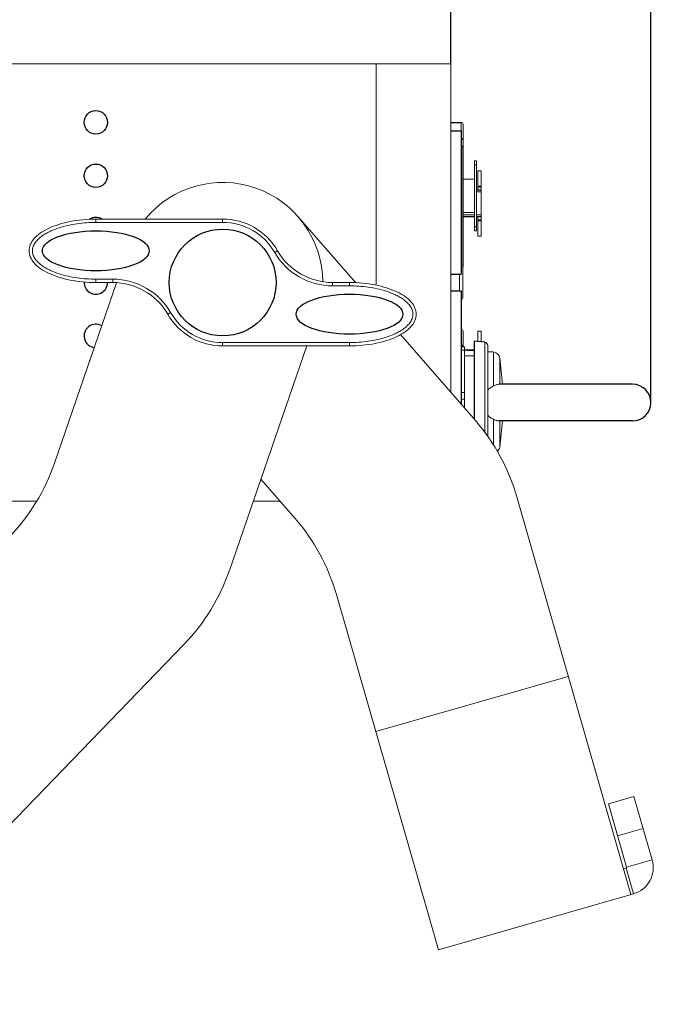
# Model space of a CAD drawing. Header units: millimetres. Extents: x 18546 to 26367, y -13731 to -7651.
# Tile 25 of 40: x 25366 to 25461, y -7884 to -7736. Entities that reach past the tile are written whole.
import ezdxf

# ---------------------------------------------------------------- set-up
doc = ezdxf.new("R2010")
doc.units = ezdxf.units.MM
doc.header["$LTSCALE"] = 50
doc.header["$PDMODE"] = 2
doc.layers.get('0').update_dxf_attribs({"lineweight": 18})
doc.layers.add('02___PRT_ALL_AXES', color=7, linetype='Continuous')
doc.styles.get("Standard").update_dxf_attribs({"font": 'txt', "bigfont": 'gbcbig.shx'})
doc.dimstyles.new('DIMSTYLE_1', dxfattribs={"dimtxt": 3.5, "dimasz": 3.5, "dimexe": 0.18, "dimexo": 0.0625, "dimgap": 0.09, "dimtad": 1, "dimdsep": 46, "dimtxsty": 'Standard', "dimblk": '_FILLED', "dimblk1": '_FILLED', "dimblk2": '_FILLED', "dimcen": 0.09, "dimadec": 0, "dimazin": 0, "dimtp": 0.01, "dimtm": 0.01, "dimtfac": 1, "dimtofl": 0, "dimtmove": 0, "dimatfit": 3, "dimldrblk": '_FILLED', "dimfxl": 1, "dimtolj": 1, "dimarcsym": 0})

# ---------------------------------------------------------------- blocks, each defined once
blk = doc.blocks.new('_FILLED')
at = {"color": 0, "linetype": 'ByBlock'}
blk.add_solid([(0, 0), (-1, 0.214), (-1, -0.214)], dxfattribs=at)
blk = doc.blocks.new('*D41')
at = {"color": 0, "linetype": 'Continuous', "lineweight": -2, "ltscale": 0.6, "transparency": 16777216}
for p, q in [((25253.73, -7738.36), (25253.73, -7701.21)), ((25430.23, -7742.66), (25430.23, -7701.21)), ((25263.73, -7701.39), (25420.23, -7701.39))]:
    blk.add_line(p, q, dxfattribs=at)
at = {"layer": 'Defpoints', "color": 0, "linetype": 'Continuous', "ltscale": 0.6, "transparency": 16777216}
for p in [(25430.23, -7701.39), (25253.73, -7738.42), (25430.23, -7742.72)]:
    blk.add_point(p, dxfattribs=at)
at = {"color": 0, "linetype": 'Continuous', "lineweight": -2, "ltscale": 0.6, "transparency": 16777216, "xscale": 10, "yscale": 10, "zscale": 10, "rotation": 180}
blk.add_blockref('_FILLED', (25253.73, -7701.39), dxfattribs=at)
at = {"color": 0, "linetype": 'Continuous', "lineweight": -2, "ltscale": 0.6, "transparency": 16777216, "xscale": 10, "yscale": 10, "zscale": 10}
blk.add_blockref('_FILLED', (25430.23, -7701.39), dxfattribs=at)
at = {"color": 0, "linetype": 'Continuous', "ltscale": 0.6, "transparency": 16777216, "insert": (25341.98, -7694.8), "char_height": 13, "attachment_point": 5}
blk.add_mtext('\\A1;{\\fSimSun|b0|i0|c134|p2;176.5mm}', dxfattribs=at)
blk = doc.blocks.new('*D42')
at = {"color": 0, "linetype": 'Continuous', "lineweight": -2, "ltscale": 0.6, "transparency": 16777216}
for p, q in [((25253.73, -7738.04), (25253.73, -7672.96)), ((25450.18, -7673.14), (25263.73, -7673.14)), ((25460.18, -7793.41), (25460.18, -7672.96))]:
    blk.add_line(p, q, dxfattribs=at)
at = {"layer": 'Defpoints', "color": 0, "linetype": 'Continuous', "ltscale": 0.6, "transparency": 16777216}
for p in [(25253.73, -7673.14), (25253.73, -7738.11), (25460.18, -7793.47)]:
    blk.add_point(p, dxfattribs=at)
at = {"color": 0, "linetype": 'Continuous', "lineweight": -2, "ltscale": 0.6, "transparency": 16777216, "xscale": 10, "yscale": 10, "zscale": 10, "rotation": 180}
blk.add_blockref('_FILLED', (25253.73, -7673.14), dxfattribs=at)
at = {"color": 0, "linetype": 'Continuous', "lineweight": -2, "ltscale": 0.6, "transparency": 16777216, "xscale": 10, "yscale": 10, "zscale": 10}
blk.add_blockref('_FILLED', (25460.18, -7673.14), dxfattribs=at)
at = {"color": 0, "linetype": 'Continuous', "ltscale": 0.6, "transparency": 16777216, "insert": (25356.96, -7666.55), "char_height": 13, "attachment_point": 5}
blk.add_mtext('\\A1;{\\fSimSun|b0|i0|c134|p2;206.5mm}', dxfattribs=at)
blk = doc.blocks.new('*D45')
at = {"color": 0, "linetype": 'Continuous', "lineweight": -2, "ltscale": 0.6, "transparency": 16777216}
for p, q in [((25312.23, -7742.57), (25312.23, -7730.77)), ((25420.23, -7730.95), (25322.23, -7730.95)), ((25430.23, -7742.59), (25430.23, -7730.77))]:
    blk.add_line(p, q, dxfattribs=at)
at = {"layer": 'Defpoints', "color": 0, "linetype": 'Continuous', "ltscale": 0.6, "transparency": 16777216}
for p in [(25312.23, -7730.95), (25312.23, -7742.63), (25430.23, -7742.66)]:
    blk.add_point(p, dxfattribs=at)
at = {"color": 0, "linetype": 'Continuous', "lineweight": -2, "ltscale": 0.6, "transparency": 16777216, "xscale": 10, "yscale": 10, "zscale": 10, "rotation": 180}
blk.add_blockref('_FILLED', (25312.23, -7730.95), dxfattribs=at)
at = {"color": 0, "linetype": 'Continuous', "lineweight": -2, "ltscale": 0.6, "transparency": 16777216, "xscale": 10, "yscale": 10, "zscale": 10}
blk.add_blockref('_FILLED', (25430.23, -7730.95), dxfattribs=at)
at = {"color": 0, "linetype": 'Continuous', "ltscale": 0.6, "transparency": 16777216, "insert": (25371.23, -7724.36), "char_height": 13, "attachment_point": 5}
blk.add_mtext('\\A1;{\\fSimSun|b0|i0|c134|p2;118mm}', dxfattribs=at)

msp = doc.modelspace()

# ---------------------------------------------------------------- linework, layer by layer
at = {"color": 7, "linetype": 'Continuous'}
for p, q in [((25351.23, -7742.72), (25430.23, -7742.72)), ((25419.03, -7742.72), (25419.03, -7775.87)), ((25430.23, -7742.72), (25430.23, -7791.95)), ((25430.23, -7752.72), (25431.73, -7752.72)), ((25431.73, -7752.72), (25431.73, -7751.47)), ((25432.03, -7773.17), (25432.03, -7751.77)), ((25431.98, -7755.27), (25431.98, -7777.67)), ((25433.73, -7767.72), (25433.73, -7757.22)), ((25433.73, -7757.22), (25434.03, -7757.22)), ((25434.03, -7757.22), (25434.03, -7767.72)), ((25431.98, -7758.29), (25432.03, -7758.29)), ((25432.03, -7758.4), (25431.98, -7758.4)), ((25431.98, -7758.64), (25432.03, -7758.64)), ((25433.73, -7757.82), (25434.03, -7757.82)), ((25434.23, -7758.75), (25434.23, -7761.58)), ((25434.23, -7758.75), (25434.73, -7758.75)), ((25434.73, -7758.75), (25434.73, -7768.53)), ((25431.98, -7759.97), (25433.73, -7759.97)), ((25434.03, -7761.58), (25434.73, -7761.58)), ((25434.03, -7761.64), (25434.73, -7761.64)), ((25434.73, -7761.01), (25434.23, -7761.01)), ((25434.73, -7761.18), (25434.23, -7761.18)), ((25434.03, -7761.87), (25434.73, -7761.87)), ((25396.03, -7765.97), (25377.03, -7765.97)), ((25377.03, -7766.47), (25377.03, -7765.97)), ((25396.03, -7766.47), (25396.03, -7765.97)), ((25415.92, -7775.49), (25407.35, -7765.63)), ((25431.98, -7764.97), (25433.73, -7764.97)), ((25432.03, -7765.33), (25433.73, -7765.33)), ((25432.03, -7765.57), (25433.73, -7765.57)), ((25432.03, -7765.63), (25433.73, -7765.63)), ((25434.03, -7765.33), (25434.73, -7765.33)), ((25434.03, -7765.57), (25434.73, -7765.57)), ((25434.03, -7765.63), (25434.73, -7765.63)), ((25434.23, -7765.63), (25434.23, -7768.53)), ((25434.73, -7766.06), (25434.23, -7766.06)), ((25396.03, -7766.47), (25377.03, -7766.47)), ((25434.03, -7767.12), (25433.73, -7767.12)), ((25434.73, -7766.23), (25434.23, -7766.23)), ((25434.03, -7767.72), (25433.73, -7767.72)), ((25434.23, -7768.53), (25434.73, -7768.53)), ((25403.83, -7770.97), (25404.26, -7770.72)), ((25377.03, -7774.97), (25379.58, -7774.97)), ((25377.03, -7774.97), (25377.03, -7775.47)), ((25379.58, -7774.97), (25379.58, -7775.47)), ((25430.23, -7774.22), (25431.73, -7774.22)), ((25431.48, -7774.22), (25431.48, -7776.72)), ((25380.15, -7775.52), (25370.84, -7802.54)), ((25377.03, -7775.47), (25379.58, -7775.47)), ((25412.49, -7775.97), (25412.49, -7775.47)), ((25415.03, -7775.47), (25412.49, -7775.47)), ((25415.03, -7775.97), (25412.49, -7775.97)), ((25415.03, -7775.97), (25415.03, -7775.47)), ((25430.23, -7776.72), (25431.73, -7776.72)), ((25388.24, -7779.97), (25387.8, -7780.22)), ((25433.89, -7796.16), (25422.69, -7783.27)), ((25432.03, -7782.77), (25432.03, -7785.11)), ((25434.23, -7782.75), (25434.23, -7784.32)), ((25434.23, -7782.75), (25434.73, -7782.75)), ((25434.73, -7782.75), (25434.73, -7784.37)), ((25396.03, -7784.47), (25396.03, -7784.97)), ((25396.03, -7784.47), (25415.03, -7784.47)), ((25396.03, -7784.97), (25415.03, -7784.97)), ((25397.05, -7818.6), (25408.62, -7784.97)), ((25415.03, -7784.47), (25415.03, -7784.97)), ((25431.73, -7785.11), (25432.23, -7785.11)), ((25432.23, -7794.25), (25432.23, -7785.11)), ((25435.28, -7784.42), (25435.28, -7797.91)), ((25435.73, -7784.92), (25435.73, -7798.53)), ((25431.73, -7785.61), (25432.23, -7785.61)), ((25432.23, -7785.58), (25433.73, -7785.58)), ((25433.73, -7785.71), (25432.23, -7785.61)), ((25433.73, -7786.47), (25432.23, -7786.47)), ((25432.67, -7785.64), (25433.73, -7785.64)), ((25436.6, -7785.91), (25435.73, -7785.85)), ((25436.6, -7790.97), (25436.6, -7785.91)), ((25437.53, -7790.72), (25437.53, -7786.8)), ((25437.94, -7790.72), (25437.53, -7786.8)), ((25431.73, -7791.97), (25432.23, -7791.97)), ((25431.73, -7792.97), (25432.23, -7792.97)), ((25436.6, -7799.84), (25436.6, -7795.97)), ((25437.94, -7796.22), (25437.53, -7800.14)), ((25437.53, -7800.14), (25437.53, -7796.22)), ((25401.76, -7804.92), (25406.89, -7810.82)), ((25351.23, -7808.22), (25368.17, -7808.22)), ((25404.63, -7808.22), (25400.62, -7808.22)), ((25440.09, -7807.57), (25457.18, -7867.17)), ((25413.08, -7822.23), (25428.34, -7875.44)), ((25338.16, -7883.62), (25390.26, -7829.67)), ((25418.97, -7842.75), (25447.8, -7834.49)), ((25453.8, -7853.57), (25457.64, -7852.47)), ((25457.64, -7852.47), (25460.37, -7861.99)), ((25455.18, -7858.38), (25459.02, -7857.28)), ((25460.37, -7861.99), (25456.53, -7863.09)), ((25457.56, -7867.06), (25456.46, -7863.21)), ((25428.34, -7875.44), (25457.56, -7867.06))]:
    msp.add_line(p, q, dxfattribs=at)
at = {"color": 3, "linetype": 'Continuous'}
for p, q in [((25453.8, -7853.57), (25456.53, -7863.09)), ((25456.07, -7863.32), (25456.46, -7863.21))]:
    msp.add_line(p, q, dxfattribs=at)
at = {"color": 7, "linetype": 'Continuous'}
for centre, radius, start, end in [((25431.73, -7751.77), 0.3, 0, 90), ((25431.48, -7755.27), 0.5, 360, 59.6683), ((25431.48, -7755.09), 0.553, 347.8101, 0.0167), ((25396.03, -7775.47), 15, 0.4863, 140.6516), ((25396.03, -7775.47), 9.5, 30, 90), ((25396.03, -7775.47), 9, 30, 90), ((25412.49, -7765.97), 10, 210, 270), ((25412.49, -7765.97), 9.5, 210, 270), ((25431.73, -7773.17), 0.3, 327.0815, 0), ((25379.58, -7784.97), 10, 30, 90), ((25379.58, -7784.97), 9.5, 30, 90), ((25431.48, -7777.67), 0.5, 300.3317, 0), ((25396.03, -7775.47), 9.5, 210, 270), ((25396.03, -7775.47), 9, 210, 270), ((25431.73, -7782.77), 0.3, 0, 90), ((25435.23, -7784.92), 0.5, 360, 84.2894), ((25436.53, -7786.91), 1, 6.0316, 86.0316), ((25411.25, -7815.84), 30, 16, 41), ((25436.53, -7800.03), 1, 310.633, 353.9684), ((25342.48, -7792.78), 30, 316, 341), ((25384.24, -7830.5), 30, 16, 41), ((25368.68, -7808.83), 30, 316, 341), ((25456.43, -7863.12), 4.1, 286, 16)]:
    msp.add_arc(centre, radius, start, end, dxfattribs=at)
at = {"color": 3, "linetype": 'Continuous'}
msp.add_arc((25456.43, -7863.12), 0.1, 286, 16, dxfattribs=at)
at = {"color": 7, "linetype": 'Continuous'}
for points, knots in [([(25432.03, -7754.23), (25432.03, -7754.18), (25432.02, -7754.09), (25431.96, -7753.97), (25431.87, -7753.87), (25431.78, -7753.84), (25431.73, -7753.84)], [0, 0, 0, 0, 0.25068, 0.501141, 0.75107, 1, 1, 1, 1]), ([(25377.03, -7766.47), (25376.57, -7766.47), (25375.64, -7766.5), (25374.25, -7766.65), (25372.87, -7766.89), (25371.52, -7767.26), (25370.44, -7767.67), (25369.61, -7768.1), (25369.01, -7768.47), (25368.47, -7768.9), (25367.99, -7769.41), (25367.69, -7769.92), (25367.56, -7770.37), (25367.52, -7770.72), (25367.56, -7771.07), (25367.69, -7771.52), (25367.99, -7772.03), (25368.47, -7772.54), (25369.01, -7772.97), (25369.61, -7773.34), (25370.44, -7773.77), (25371.52, -7774.18), (25372.87, -7774.55), (25374.25, -7774.79), (25375.64, -7774.94), (25376.57, -7774.97), (25377.03, -7774.97)], [0, 0, 0, 0, 0.062508, 0.125013, 0.187515, 0.250011, 0.312492, 0.343745, 0.374996, 0.406242, 0.437482, 0.468705, 0.484356, 0.499999, 0.515643, 0.531293, 0.562516, 0.593758, 0.625004, 0.656255, 0.687508, 0.74999, 0.812485, 0.874987, 0.937492, 1, 1, 1, 1]), ([(25415.03, -7784.47), (25415.5, -7784.47), (25416.43, -7784.44), (25417.82, -7784.29), (25419.19, -7784.05), (25420.54, -7783.68), (25421.63, -7783.27), (25422.46, -7782.84), (25423.05, -7782.47), (25423.6, -7782.04), (25424.08, -7781.53), (25424.37, -7781.02), (25424.51, -7780.57), (25424.54, -7780.22), (25424.51, -7779.87), (25424.37, -7779.42), (25424.08, -7778.91), (25423.6, -7778.4), (25423.05, -7777.97), (25422.46, -7777.6), (25421.63, -7777.17), (25420.54, -7776.76), (25419.19, -7776.39), (25417.82, -7776.15), (25416.43, -7776), (25415.5, -7775.97), (25415.03, -7775.97)], [0, 0, 0, 0, 0.062508, 0.125013, 0.187515, 0.250011, 0.312492, 0.343745, 0.374996, 0.406242, 0.437482, 0.468705, 0.484356, 0.499999, 0.515643, 0.531293, 0.562516, 0.593758, 0.625004, 0.656255, 0.687508, 0.74999, 0.812485, 0.874987, 0.937492, 1, 1, 1, 1]), ([(25432.02, -7785.11), (25432.01, -7785.07), (25431.99, -7785.01), (25431.92, -7784.92), (25431.84, -7784.86), (25431.77, -7784.84), (25431.73, -7784.84)], [0, 0, 0, 0, 0.250377, 0.500571, 0.750486, 1, 1, 1, 1]), ([(25435.73, -7791.58), (25435.85, -7791.45), (25436.12, -7791.21), (25436.44, -7791.04), (25436.6, -7790.97)], [0, 0, 0, 0, 0.499136, 1, 1, 1, 1]), ([(25437.46, -7790.72), (25437.41, -7790.72), (25437.3, -7790.73), (25437.1, -7790.78), (25436.86, -7790.86), (25436.69, -7790.93), (25436.6, -7790.97)], [0, 0, 0, 0, 0.15848, 0.38919, 0.675792, 1, 1, 1, 1]), ([(25436.6, -7795.97), (25436.44, -7795.9), (25436.12, -7795.72), (25435.85, -7795.49), (25435.73, -7795.35)], [0, 0, 0, 0, 0.500863, 1, 1, 1, 1]), ([(25436.6, -7795.97), (25436.69, -7796.01), (25436.86, -7796.08), (25437.1, -7796.16), (25437.3, -7796.21), (25437.41, -7796.22), (25437.46, -7796.22)], [0, 0, 0, 0, 0.32423, 0.610845, 0.841554, 1, 1, 1, 1])]:
    msp.add_open_spline(points, degree=3, knots=knots, dxfattribs=at)
for points in [[(25431.98, -7755.31), (25432, -7755.28), (25432.01, -7755.24), (25432.02, -7755.21)], [(25377.03, -7765.97), (25375.72, -7765.97), (25373.11, -7766.22), (25369.78, -7767.27), (25367.55, -7768.85), (25366.77, -7770.72), (25367.55, -7772.58), (25369.78, -7774.17), (25373.11, -7775.22), (25375.72, -7775.47), (25377.03, -7775.47)], [(25432.03, -7769.85), (25432.03, -7769.77), (25432.02, -7769.7), (25431.98, -7769.63)], [(25431.98, -7770.92), (25432.02, -7770.86), (25432.03, -7770.79), (25432.03, -7770.71)], [(25415.03, -7784.97), (25416.34, -7784.97), (25418.96, -7784.72), (25422.29, -7783.67), (25424.51, -7782.08), (25425.29, -7780.22), (25424.51, -7778.35), (25422.29, -7776.77), (25418.96, -7775.72), (25416.34, -7775.47), (25415.03, -7775.47)]]:
    msp.add_open_spline(points, degree=3, dxfattribs=at)
at = {"layer": '02___PRT_ALL_AXES', "color": 7, "linetype": 'Continuous'}
for p, q in [((25430.23, -7751.47), (25431.73, -7751.47)), ((25430.23, -7752.72), (25431.73, -7752.72)), ((25431.73, -7752.72), (25431.73, -7774.22)), ((25430.23, -7774.22), (25431.73, -7774.22)), ((25430.23, -7776.72), (25431.73, -7776.72)), ((25431.73, -7776.72), (25431.73, -7793.67)), ((25433.73, -7795.98), (25433.73, -7784.27)), ((25435.28, -7784.42), (25433.73, -7784.27)), ((25433.73, -7785.71), (25432.23, -7785.61)), ((25436.6, -7785.91), (25435.73, -7785.85)), ((25457.43, -7790.72), (25437.46, -7790.72)), ((25457.43, -7796.22), (25437.46, -7796.22))]:
    msp.add_line(p, q, dxfattribs=at)
for centre, radius in [((25377.03, -7751.47), 1.75), ((25377.03, -7759.47), 1.75), ((25396.03, -7775.47), 8)]:
    msp.add_circle(centre, radius, dxfattribs=at)
for centre, radius, start, end in [((25377.03, -7767.47), 1.75, 59.5232, 121.8649), ((25377.03, -7775.47), 1.75, 177.5657, 0), ((25377.03, -7783.47), 1.75, 59.0536, 262.9198), ((25457.43, -7793.47), 2.75, 270, 90)]:
    msp.add_arc(centre, radius, start, end, dxfattribs=at)
for centre in [(25377.03, -7770.72), (25415.03, -7780.22)]:
    msp.add_ellipse(centre, major_axis=(-8, 0), ratio=0.375, dxfattribs=at)

# ---------------------------------------------------------------- dimensions: what is measured, and where the dimension line sits
at = {"color": 4, "linetype": 'Continuous'}
for base, p1, p2, picture, middle in [((25253.73175529, -7673.14261341), (25460.18175529, -7793.46992602), (25253.73175529, -7738.10742602), '*D42', (25356.95675529, -7673.14261341)), ((25430.23, -7701.39), (25253.73, -7738.42), (25430.23, -7742.72), '*D41', (25341.98, -7701.39))]:
    dim = msp.add_linear_dim(base=base, p1=p1, p2=p2, text='{\\fSimSun|b0|i0|c134|p2;<>mm}', dimstyle='DIMSTYLE_1', override={"dimtxt": 13, "dimasz": 10, "dimdec": 1}, dxfattribs=at)
    dim.commit()
    dim.dimension.update_dxf_attribs({"geometry": picture, "text_midpoint": middle, "dimtype": 160})
dim = msp.add_linear_dim(base=(25312.23, -7730.95), p1=(25430.23, -7742.66), p2=(25312.23, -7742.63), text='{\\fSimSun|b0|i0|c134|p2;<>mm}', dimstyle='DIMSTYLE_1', override={"dimtxt": 13, "dimasz": 10, "dimdec": 1}, dxfattribs=at)
dim.commit()
dim.dimension.update_dxf_attribs({"geometry": '*D45', "text_midpoint": (25371.23, -7724.36)})

doc.saveas('drawing.dxf')
